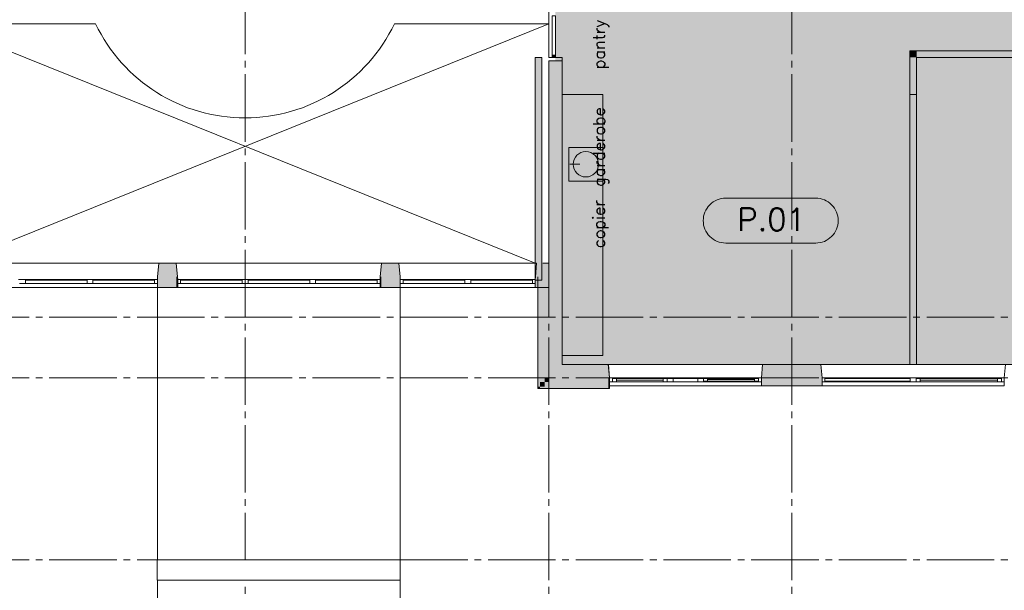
# Paper-space layout '19061B DOn1 311b Plattegrond eerste verdieping' of a CAD drawing. Header units: millimetres. Extents: x 10 to 1052, y 0 to 594.
# Tile 11 of 23: x 300 to 446, y 310 to 395. Entities that reach past the tile are written whole.
import ezdxf
from ezdxf.xclip import XClip

# ---------------------------------------------------------------- set-up
doc = ezdxf.new("R2010")
doc.units = ezdxf.units.MM
doc.header["$MEASUREMENT"] = 0
doc.header["$XCLIPFRAME"] = 0
for name, pattern in [('B0204', [13, 10, -1, 1, -1]), ('B0402', [9.375, 6.25, -3.125]), ('Wipeout_Contour', [1000, 0, -1000])]:
    doc.linetypes.add(name, pattern=pattern)
for name, color, linetype in [('21 Buitenwanden', 7, 'Continuous'), ('21 Buitenwanden Doorsnede-arcering', 7, 'Continuous'), ('21 Buitenwanden Ramen', 7, 'Continuous'), ('22 C Binnenwanden', 7, 'Continuous'), ('22 C Binnenwanden Doorsnede-arcering', 7, 'Continuous'), ('22 NC Binnenwanden', 7, 'Continuous'), ('22 NC Binnenwanden Afdek-arcering', 7, 'Continuous'), ('22 NC Binnenwanden Doorsnede-arcering', 7, 'Continuous'), ('23 Vloeren', 7, 'Continuous'), ('28 Draagconstructies', 7, 'Continuous'), ('28 Draagconstructies Afdek-arcering', 7, 'Continuous'), ('33 Vides', 7, 'Continuous'), ('43 Vloerafwerking Fase 1', 7, 'Continuous'), ('43 Vloerafwerking Fase 1 2D arcering', 7, 'Continuous'), ('_ Nieuw Fase 1', 7, 'Continuous'), ('_ Nieuw Fase 1 Deuren', 7, 'Continuous'), ('_ Nieuw Fase 1 Doorsnede-arcering', 7, 'Continuous'), ('A Stramien', 7, 'Continuous'), ('New_43 Vloerafwerking Fase 1', 7, 'Continuous'), ('New_43 Vloerafwerking Fase 1 2D arcering', 7, 'Continuous'), ('New__ Nieuw Fase 1', 7, 'Continuous'), ('New__ Nieuw Fase 1 2D arcering', 7, 'Continuous')]:
    doc.layers.add(name, color=color, linetype=linetype)

# ---------------------------------------------------------------- blocks, each defined once
blk = doc.blocks.new('*X3')
at = {"layer": 'New_43 Vloerafwerking Fase 1 2D arcering', "linetype": 'Continuous', "lineweight": 0}
blk.add_hatch(color=30, dxfattribs=at).paths.add_polyline_path([(380.76, 343.76), (432.26, 343.76), (432.26, 383.76), (380.76, 383.76), (380.76, 369.56), (380.76, 346.26)])
blk = doc.blocks.new('*X5')
at = {"layer": '43 Vloerafwerking Fase 1 2D arcering', "linetype": 'Continuous', "lineweight": 0, "true_color": 0xffffff}
blk.add_hatch(color=7, dxfattribs=at).paths.add_polyline_path([(398.76, 420.26), (379.76, 420.26), (379.76, 383.76), (432.26, 383.76), (432.26, 343.76), (487.26, 343.76), (808.76, 343.76), (808.76, 389.26), (756.27, 389.26), (756.27, 420.26), (808.76, 420.26), (808.76, 465.76), (487.26, 465.76), (432.76, 465.76), (432.76, 413.26), (421.46, 413.26), (421.46, 434.06), (398.76, 434.06)])
blk = doc.blocks.new('Drawing_2_1', base_point=(162.76, 134.76))
at = {"layer": '21 Buitenwanden Doorsnede-arcering', "linetype": 'Continuous', "lineweight": 0, "true_color": 0x000000}
for points in [[(320.81, 356.76), (323.57, 356.76), (323.57, 358.76), (320.99, 358.76)], [(323.57, 358.76), (323.57, 356.76), (323.74, 356.76)], [(353.8, 356.76), (353.97, 356.76), (353.97, 358.76)], [(356.55, 358.76), (353.97, 358.76), (353.97, 356.76), (356.73, 356.76)], [(376.97, 358.76), (376.8, 356.76), (378.76, 356.76), (378.76, 358.76)], [(320.78, 356.16), (323.57, 356.16), (323.57, 356.76), (320.81, 356.76), (320.78, 356.36)], [(320.78, 355.46), (323.57, 355.46), (323.57, 356.16), (320.78, 356.16), (320.78, 355.76)], [(323.74, 356.76), (323.57, 356.76), (323.57, 356.16), (323.78, 356.16), (323.78, 356.36)], [(323.57, 356.16), (323.57, 355.46), (323.78, 355.46), (323.78, 355.76), (323.78, 356.16)], [(353.76, 356.16), (353.97, 356.16), (353.97, 356.76), (353.8, 356.76), (353.76, 356.36)], [(353.76, 355.46), (353.97, 355.46), (353.97, 356.16), (353.76, 356.16), (353.76, 355.76)], [(356.73, 356.76), (353.97, 356.76), (353.97, 356.16), (356.76, 356.16), (356.76, 356.36)], [(356.76, 356.16), (353.97, 356.16), (353.97, 355.46), (356.76, 355.46), (356.76, 355.76)], [(376.76, 356.36), (376.76, 356.16), (378.76, 356.16), (378.76, 356.76), (376.8, 356.76)], [(376.76, 356.16), (376.76, 355.76), (376.76, 355.46), (378.76, 355.46), (378.76, 356.16)], [(377.46, 340.46), (377.46, 356.76), (377.16, 356.76), (377.16, 340.46)], [(378.16, 341.16), (378.16, 356.76), (377.46, 356.76), (377.46, 341.16)], [(378.76, 341.76), (378.76, 356.76), (378.16, 356.76), (378.16, 341.76)], [(380.76, 343.76), (380.76, 356.76), (378.76, 356.76), (378.76, 343.76)], [(320.78, 355.16), (323.57, 355.16), (323.57, 355.46), (320.78, 355.46)], [(323.57, 355.46), (323.57, 355.16), (323.78, 355.16), (323.78, 355.46)], [(353.76, 355.16), (353.97, 355.16), (353.97, 355.46), (353.76, 355.46)], [(353.97, 355.16), (356.76, 355.16), (356.76, 355.46), (353.97, 355.46)], [(376.76, 355.16), (378.76, 355.16), (378.76, 355.46), (376.76, 355.46)], [(380.76, 343.76), (378.76, 341.76), (380.76, 341.76)], [(378.76, 343.76), (378.76, 341.76), (380.76, 343.76)], [(380.76, 341.76), (387.58, 341.76), (387.58, 343.76), (380.76, 343.76)], [(387.58, 343.76), (387.58, 341.76), (387.76, 341.76)], [(410.44, 343.76), (410.26, 341.76), (419.26, 341.76), (419.09, 343.76)], [(378.76, 341.76), (378.16, 341.16), (378.76, 341.16)], [(378.16, 341.76), (378.16, 341.16), (378.76, 341.76)], [(378.76, 341.16), (387.58, 341.16), (387.58, 341.76), (378.76, 341.76)], [(387.58, 341.16), (387.76, 341.16), (387.76, 341.7), (387.76, 341.76), (387.58, 341.76)], [(410.26, 341.76), (410.26, 341.16), (419.26, 341.16), (419.26, 341.76)], [(377.16, 340.16), (377.46, 340.16), (377.46, 340.46)], [(377.16, 340.46), (377.16, 340.16), (377.46, 340.46)], [(378.16, 341.16), (377.46, 340.46), (378.16, 340.46)], [(377.46, 341.16), (377.46, 340.46), (378.16, 341.16)], [(377.46, 340.46), (377.46, 340.16), (387.58, 340.16), (387.58, 340.46)], [(378.16, 340.46), (387.58, 340.46), (387.58, 341.16), (378.16, 341.16)], [(387.58, 341.16), (387.58, 340.46), (387.76, 340.46), (387.76, 341.16)], [(387.58, 340.16), (387.76, 340.16), (387.76, 340.46), (387.58, 340.46)], [(419.26, 341.16), (410.26, 341.16), (410.26, 340.86), (419.26, 340.86)], [(410.26, 340.56), (419.26, 340.56), (419.26, 340.86), (410.26, 340.86)]]:
    blk.add_hatch(color=18, dxfattribs=at).paths.add_polyline_path(points)
at = {"layer": '22 C Binnenwanden Doorsnede-arcering', "linetype": 'Continuous', "lineweight": 0, "true_color": 0x000000}
blk.add_hatch(color=18, dxfattribs=at).paths.add_polyline_path([(380.76, 356.26), (380.76, 388.76), (378.76, 388.76), (378.76, 356.26)])
at = {"layer": '22 NC Binnenwanden Doorsnede-arcering', "linetype": 'Continuous', "lineweight": 0, "true_color": 0x000000}
for points in [[(376.76, 389.26), (376.76, 356.26), (376.89, 356.26), (376.89, 389.26)], [(376.89, 389.26), (376.89, 356.26), (377.64, 356.26), (377.64, 389.26)], [(377.76, 356.26), (377.76, 389.26), (377.64, 389.26), (377.64, 356.26)]]:
    blk.add_hatch(color=18, dxfattribs=at).paths.add_polyline_path(points)
at = {"layer": '_ Nieuw Fase 1 Doorsnede-arcering', "linetype": 'Continuous', "lineweight": 0, "true_color": 0x000000}
for points in [[(379.76, 389.59), (379.26, 389.59), (379.26, 389.26), (379.76, 389.26)], [(432.26, 383.76), (432.26, 343.76), (432.39, 343.76), (432.39, 383.76)], [(432.39, 383.76), (432.39, 343.76), (433.14, 343.76), (433.14, 383.76)], [(433.26, 343.76), (433.26, 383.76), (433.14, 383.76), (433.14, 343.76)]]:
    blk.add_hatch(color=18, dxfattribs=at).paths.add_polyline_path(points)
at = {"layer": '_ Nieuw Fase 1 Doorsnede-arcering', "linetype": 'Continuous', "lineweight": 0, "true_color": 0x03c7b0}
for points in [[(433.26, 389.26), (432.26, 390.26), (432.26, 389.26)], [(433.26, 390.26), (432.26, 390.26), (433.26, 389.26)], [(433.26, 389.26), (473.14, 389.26), (473.14, 390.26), (433.26, 390.26)], [(432.26, 389.26), (432.26, 383.76), (433.26, 383.76), (433.26, 389.26)]]:
    blk.add_hatch(color=122, dxfattribs=at).paths.add_polyline_path(points)
at = {"layer": 'New_43 Vloerafwerking Fase 1 2D arcering', "linetype": 'Continuous', "lineweight": 0, "true_color": 0xffffff}
blk.add_hatch(color=7, dxfattribs=at).paths.add_polyline_path([(401.65, 365.07, 0.414214), (404.98, 361.74), (418.32, 361.74, 0.414214), (421.65, 365.07, 0.414214), (418.32, 368.4), (404.98, 368.4, 0.414214)])
at = {"layer": 'New__ Nieuw Fase 1 2D arcering', "linetype": 'Continuous', "lineweight": 0, "true_color": 0xffffff}
blk.add_hatch(color=7, dxfattribs=at).paths.add_polyline_path([(386.76, 383.76), (380.76, 383.76), (380.76, 345.06), (386.76, 345.06)])
at = {"layer": '21 Buitenwanden', "color": 1, "linetype": 'Continuous', "lineweight": 0}
for p, q in [((320.81, 356.76), (320.99, 358.76)), ((323.74, 356.76), (323.57, 358.76)), ((353.8, 356.76), (353.97, 358.76)), ((356.73, 356.76), (356.55, 358.76)), ((376.8, 356.76), (376.97, 358.76)), ((320.78, 356.36), (320.81, 356.76)), ((320.78, 356.16), (320.78, 356.36)), ((323.78, 356.36), (323.74, 356.76)), ((323.78, 356.16), (323.78, 356.36)), ((353.76, 356.36), (353.8, 356.76)), ((353.76, 356.16), (353.76, 356.36)), ((356.76, 356.36), (356.73, 356.76)), ((356.76, 356.16), (356.76, 356.36)), ((376.76, 356.36), (376.8, 356.76)), ((376.76, 356.16), (376.76, 356.36))]:
    blk.add_line(p, q, dxfattribs=at)
at = {"layer": '21 Buitenwanden', "color": 9, "linetype": 'Continuous', "lineweight": 0}
for p, q in [((320.78, 355.76), (320.78, 356.16)), ((323.78, 355.76), (323.78, 356.16)), ((353.76, 355.76), (353.76, 356.16)), ((356.76, 355.76), (356.76, 356.16)), ((376.76, 355.76), (376.76, 356.16)), ((320.78, 355.46), (320.78, 355.76)), ((323.78, 355.46), (323.78, 355.76)), ((353.76, 355.46), (353.76, 355.76)), ((356.76, 355.46), (356.76, 355.76)), ((376.76, 355.46), (376.76, 355.76))]:
    blk.add_line(p, q, dxfattribs=at)
at = {"layer": '21 Buitenwanden', "color": 2, "linetype": 'Continuous', "lineweight": 0}
for p, q in [((320.78, 355.16), (320.78, 355.46)), ((323.78, 355.16), (323.78, 355.46)), ((353.76, 355.16), (353.76, 355.46)), ((356.76, 355.16), (356.76, 355.46)), ((376.76, 355.16), (376.76, 355.46))]:
    blk.add_line(p, q, dxfattribs=at)
at = {"layer": '21 Buitenwanden', "color": 1, "linetype": 'Continuous', "lineweight": 0, "flags": 128}
for points in [[(323.57, 358.76), (320.99, 358.76)], [(356.55, 358.76), (353.97, 358.76)], [(378.76, 358.76), (377.86, 358.76)], [(378.76, 356.16), (378.76, 356.26)], [(380.76, 343.76), (380.76, 356.76)], [(387.58, 343.76), (380.76, 343.76)]]:
    blk.add_lwpolyline(points, dxfattribs=at)
at = {"layer": '21 Buitenwanden', "color": 2, "linetype": 'Continuous', "lineweight": 0, "flags": 128}
for points in [[(377.16, 356.76), (377.16, 340.16)], [(320.78, 355.16), (323.57, 355.16)], [(323.57, 355.16), (323.78, 355.16)], [(353.76, 355.16), (353.97, 355.16)], [(353.97, 355.16), (356.76, 355.16)], [(376.76, 355.16), (378.76, 355.16)], [(378.76, 355.16), (378.76, 355.46)], [(377.16, 340.16), (377.46, 340.16)], [(377.46, 340.16), (387.58, 340.16)], [(410.26, 340.56), (419.26, 340.56)]]:
    blk.add_lwpolyline(points, dxfattribs=at)
at = {"layer": '21 Buitenwanden', "color": 9, "linetype": 'Continuous', "lineweight": 0, "flags": 128}
blk.add_lwpolyline([(378.76, 355.46), (378.76, 356.16)], dxfattribs=at)
at = {"layer": '21 Buitenwanden', "color": 3, "linetype": 'Continuous', "lineweight": 0, "flags": 128}
blk.add_lwpolyline([(419.09, 343.76), (410.44, 343.76)], dxfattribs=at)
at = {"layer": '21 Buitenwanden Ramen', "color": 9, "linetype": 'Continuous', "lineweight": 0}
for p, q in [((300.79, 358.76), (290.58, 358.76)), ((300.79, 358.76), (310.78, 358.76)), ((310.78, 358.76), (320.99, 358.76)), ((333.77, 358.76), (323.57, 358.76)), ((333.77, 358.76), (343.77, 358.76)), ((343.77, 358.76), (353.97, 358.76)), ((366.77, 358.76), (356.55, 358.76)), ((366.77, 358.76), (376.97, 358.76)), ((320.78, 355.76), (320.78, 356.16)), ((320.78, 355.76), (320.78, 356.16)), ((323.78, 355.76), (323.78, 356.16)), ((323.78, 355.76), (323.78, 356.16)), ((353.76, 355.76), (353.76, 356.16)), ((353.76, 355.76), (353.76, 356.16)), ((356.76, 355.76), (356.76, 356.16)), ((356.76, 355.76), (356.76, 356.16)), ((376.76, 355.76), (376.76, 356.16)), ((376.76, 355.76), (376.76, 356.16)), ((300.79, 355.16), (290.79, 355.16)), ((300.79, 355.16), (310.78, 355.16)), ((310.78, 355.16), (320.78, 355.16)), ((320.78, 355.46), (320.78, 355.76)), ((323.78, 355.46), (323.78, 355.76)), ((333.77, 355.16), (323.78, 355.16)), ((333.77, 355.16), (343.77, 355.16)), ((343.77, 355.16), (353.76, 355.16)), ((353.76, 355.46), (353.76, 355.76)), ((356.76, 355.46), (356.76, 355.76)), ((366.77, 355.16), (356.76, 355.16)), ((366.77, 355.16), (376.76, 355.16)), ((376.76, 355.46), (376.76, 355.76)), ((387.59, 343.76), (396.76, 343.76)), ((401.26, 343.76), (387.59, 343.76)), ((396.76, 343.76), (410.44, 343.76)), ((410.44, 343.76), (401.26, 343.76)), ((432.76, 343.76), (419.09, 343.76)), ((432.76, 343.76), (419.09, 343.76)), ((446.44, 343.76), (432.76, 343.76)), ((432.76, 343.76), (446.44, 343.76)), ((396.16, 341.76), (388.36, 341.76)), ((409.23, 341.76), (402.29, 341.76)), ((433.36, 341.76), (445.66, 341.76)), ((387.76, 340.86), (387.76, 341.16)), ((387.76, 340.86), (387.76, 341.16)), ((387.76, 340.46), (387.76, 341.16)), ((387.76, 340.56), (396.76, 340.56)), ((401.26, 340.56), (387.76, 340.56)), ((388.79, 341.16), (395.73, 341.16)), ((396.76, 340.56), (410.26, 340.56)), ((410.26, 340.56), (401.26, 340.56)), ((401.86, 341.16), (409.66, 341.16)), ((410.26, 340.86), (410.26, 341.16)), ((410.26, 340.86), (410.26, 341.16)), ((419.26, 340.86), (419.26, 341.16)), ((419.26, 340.86), (419.26, 341.16)), ((432.76, 340.56), (419.26, 340.56)), ((432.76, 340.56), (419.26, 340.56)), ((446.26, 340.56), (432.76, 340.56)), ((432.76, 340.56), (446.26, 340.56)), ((445.23, 341.16), (433.79, 341.16)), ((446.26, 340.86), (446.26, 341.16)), ((446.26, 340.86), (446.26, 341.16))]:
    blk.add_line(p, q, dxfattribs=at)
at = {"layer": '21 Buitenwanden Ramen', "color": 1, "linetype": 'Continuous', "lineweight": 0}
for p, q in [((320.81, 356.76), (320.99, 358.76)), ((323.74, 356.76), (323.57, 358.76)), ((353.8, 356.76), (353.97, 358.76)), ((356.73, 356.76), (356.55, 358.76)), ((376.8, 356.76), (376.97, 358.76)), ((300.19, 356.36), (300.79, 356.36)), ((301.39, 356.36), (300.79, 356.36)), ((301.22, 355.76), (301.22, 356.26)), ((301.22, 356.26), (301.39, 356.26)), ((301.39, 356.26), (301.22, 356.26)), ((301.39, 356.26), (301.39, 356.36)), ((310.18, 356.36), (301.39, 356.36)), ((301.39, 356.36), (301.39, 356.26)), ((301.39, 356.26), (310.18, 356.26)), ((310.78, 356.36), (310.18, 356.36)), ((310.18, 356.36), (310.18, 356.26)), ((310.18, 356.26), (310.35, 356.26)), ((310.35, 356.26), (310.18, 356.26)), ((310.35, 356.26), (310.35, 355.76)), ((310.35, 355.76), (310.35, 356.26)), ((311.38, 356.36), (310.78, 356.36)), ((311.21, 355.76), (311.21, 356.26)), ((311.21, 356.26), (311.38, 356.26)), ((311.38, 356.26), (311.21, 356.26)), ((311.38, 356.26), (311.38, 356.36)), ((320.18, 356.36), (311.38, 356.36)), ((311.38, 356.36), (311.38, 356.26)), ((311.38, 356.26), (320.18, 356.26)), ((320.78, 356.36), (320.18, 356.36)), ((320.18, 356.36), (320.18, 356.26)), ((320.18, 356.26), (320.35, 356.26)), ((320.35, 356.26), (320.18, 356.26)), ((320.35, 356.26), (320.35, 355.76)), ((320.35, 355.76), (320.35, 356.26)), ((320.78, 356.36), (320.81, 356.76)), ((320.78, 356.16), (320.78, 356.36)), ((320.78, 356.16), (320.78, 356.36)), ((323.78, 356.36), (323.74, 356.76)), ((323.78, 356.36), (324.38, 356.36)), ((323.78, 356.16), (323.78, 356.36)), ((323.78, 356.16), (323.78, 356.36)), ((324.38, 356.26), (324.21, 356.26)), ((324.21, 356.26), (324.21, 355.76)), ((324.21, 355.76), (324.21, 356.26)), ((324.21, 356.26), (324.38, 356.26)), ((324.38, 356.36), (324.38, 356.26)), ((324.38, 356.36), (333.17, 356.36)), ((333.17, 356.26), (324.38, 356.26)), ((333.17, 356.26), (333.17, 356.36)), ((333.17, 356.36), (333.77, 356.36)), ((333.17, 356.36), (333.17, 356.26)), ((333.34, 356.26), (333.17, 356.26)), ((333.17, 356.26), (333.34, 356.26)), ((333.34, 355.76), (333.34, 356.26)), ((334.37, 356.36), (333.77, 356.36)), ((334.2, 355.76), (334.2, 356.26)), ((334.2, 356.26), (334.37, 356.26)), ((334.37, 356.26), (334.2, 356.26)), ((334.37, 356.26), (334.37, 356.36)), ((343.17, 356.36), (334.37, 356.36)), ((334.37, 356.36), (334.37, 356.26)), ((334.37, 356.26), (343.17, 356.26)), ((343.77, 356.36), (343.17, 356.36)), ((343.17, 356.36), (343.17, 356.26)), ((343.17, 356.26), (343.34, 356.26)), ((343.34, 356.26), (343.17, 356.26)), ((343.34, 356.26), (343.34, 355.76)), ((343.34, 355.76), (343.34, 356.26)), ((344.37, 356.36), (343.77, 356.36)), ((344.2, 355.76), (344.2, 356.26)), ((344.2, 356.26), (344.37, 356.26)), ((344.37, 356.26), (344.2, 356.26)), ((344.37, 356.26), (344.37, 356.36)), ((353.16, 356.36), (344.37, 356.36)), ((344.37, 356.36), (344.37, 356.26)), ((344.37, 356.26), (353.16, 356.26)), ((353.76, 356.36), (353.16, 356.36)), ((353.16, 356.36), (353.16, 356.26)), ((353.16, 356.26), (353.33, 356.26)), ((353.33, 356.26), (353.16, 356.26)), ((353.33, 356.26), (353.33, 355.76)), ((353.33, 355.76), (353.33, 356.26)), ((353.76, 356.36), (353.8, 356.76)), ((353.76, 356.16), (353.76, 356.36)), ((353.76, 356.16), (353.76, 356.36)), ((356.76, 356.36), (356.73, 356.76)), ((356.76, 356.36), (357.36, 356.36)), ((356.76, 356.16), (356.76, 356.36)), ((356.76, 356.16), (356.76, 356.36)), ((357.36, 356.26), (357.19, 356.26)), ((357.19, 356.26), (357.19, 355.76)), ((357.19, 355.76), (357.19, 356.26)), ((357.19, 356.26), (357.36, 356.26)), ((357.36, 356.36), (357.36, 356.26)), ((357.36, 356.36), (366.17, 356.36)), ((366.17, 356.26), (357.36, 356.26)), ((366.17, 356.26), (366.17, 356.36)), ((366.17, 356.36), (366.77, 356.36)), ((366.17, 356.36), (366.17, 356.26)), ((366.34, 356.26), (366.17, 356.26)), ((366.17, 356.26), (366.34, 356.26)), ((366.34, 355.76), (366.34, 356.26)), ((367.37, 356.36), (366.77, 356.36)), ((367.2, 355.76), (367.2, 356.26)), ((367.2, 356.26), (367.37, 356.26)), ((367.37, 356.26), (367.2, 356.26)), ((367.37, 356.26), (367.37, 356.36)), ((376.16, 356.36), (367.37, 356.36)), ((367.37, 356.36), (367.37, 356.26)), ((367.37, 356.26), (376.16, 356.26)), ((376.76, 356.36), (376.16, 356.36)), ((376.16, 356.36), (376.16, 356.26)), ((376.16, 356.26), (376.33, 356.26)), ((376.33, 356.26), (376.16, 356.26)), ((376.33, 356.26), (376.33, 355.76)), ((376.33, 355.76), (376.33, 356.26)), ((376.76, 356.36), (376.8, 356.76)), ((376.76, 356.16), (376.76, 356.36)), ((376.76, 356.16), (376.76, 356.36)), ((300.79, 355.76), (300.36, 355.76)), ((300.79, 355.76), (301.22, 355.76)), ((301.22, 355.76), (310.35, 355.76)), ((310.35, 355.76), (310.78, 355.76)), ((310.78, 355.76), (311.21, 355.76)), ((311.21, 355.76), (320.35, 355.76)), ((320.35, 355.76), (320.78, 355.76)), ((324.21, 355.76), (323.78, 355.76)), ((333.34, 355.76), (324.21, 355.76)), ((333.77, 355.76), (333.34, 355.76)), ((333.77, 355.76), (334.2, 355.76)), ((334.2, 355.76), (343.34, 355.76)), ((343.34, 355.76), (343.77, 355.76)), ((343.77, 355.76), (344.2, 355.76)), ((344.2, 355.76), (353.33, 355.76)), ((353.33, 355.76), (353.76, 355.76)), ((357.19, 355.76), (356.76, 355.76)), ((366.34, 355.76), (357.19, 355.76)), ((366.77, 355.76), (366.34, 355.76)), ((366.77, 355.76), (367.2, 355.76)), ((367.2, 355.76), (376.33, 355.76)), ((376.33, 355.76), (376.76, 355.76)), ((387.76, 341.76), (387.58, 343.76)), ((388.36, 341.76), (387.76, 341.76)), ((387.76, 341.16), (387.76, 341.76)), ((387.76, 341.16), (387.76, 341.76)), ((387.76, 341.76), (388.36, 341.76)), ((387.76, 341.16), (387.76, 341.76)), ((387.76, 341.16), (387.76, 341.76)), ((387.76, 341.7), (387.76, 341.76)), ((387.76, 341.16), (387.76, 341.7)), ((388.19, 341.16), (388.19, 341.66)), ((388.19, 341.66), (388.36, 341.66)), ((388.79, 341.66), (388.19, 341.66)), ((388.19, 341.66), (388.19, 341.16)), ((388.36, 341.66), (388.19, 341.66)), ((388.19, 341.66), (388.19, 341.16)), ((388.19, 341.16), (388.19, 341.66)), ((388.19, 341.66), (388.36, 341.66)), ((388.36, 341.66), (388.36, 341.76)), ((388.36, 341.76), (388.36, 341.66)), ((388.36, 341.76), (400.66, 341.76)), ((400.66, 341.66), (388.36, 341.66)), ((388.79, 341.16), (388.79, 341.66)), ((395.73, 341.66), (388.79, 341.66)), ((388.79, 341.41), (395.73, 341.41)), ((396.33, 341.66), (395.73, 341.66)), ((395.73, 341.66), (395.73, 341.16)), ((396.76, 341.76), (396.16, 341.76)), ((396.16, 341.76), (396.16, 341.66)), ((396.16, 341.66), (396.33, 341.66)), ((396.33, 341.66), (396.33, 341.16)), ((396.33, 341.16), (396.33, 341.66)), ((397.36, 341.76), (396.76, 341.76)), ((397.19, 341.16), (397.19, 341.66)), ((397.19, 341.66), (397.36, 341.66)), ((397.36, 341.66), (397.19, 341.66)), ((397.36, 341.66), (397.36, 341.76)), ((409.66, 341.76), (397.36, 341.76)), ((397.36, 341.76), (397.36, 341.66)), ((397.36, 341.66), (409.66, 341.66)), ((400.66, 341.66), (400.66, 341.76)), ((400.66, 341.76), (401.26, 341.76)), ((400.66, 341.76), (400.66, 341.66)), ((400.83, 341.66), (400.66, 341.66)), ((400.66, 341.66), (400.83, 341.66)), ((400.83, 341.16), (400.83, 341.66)), ((401.69, 341.76), (401.26, 341.76)), ((401.69, 341.26), (401.69, 341.76)), ((402.29, 341.76), (401.69, 341.76)), ((401.69, 341.76), (401.69, 341.26)), ((402.29, 341.26), (402.29, 341.76)), ((409.23, 341.76), (402.29, 341.76)), ((409.23, 341.51), (402.29, 341.51)), ((409.83, 341.76), (409.23, 341.76)), ((409.23, 341.76), (409.23, 341.26)), ((410.26, 341.76), (409.66, 341.76)), ((409.66, 341.76), (409.66, 341.66)), ((409.66, 341.66), (409.83, 341.66)), ((409.83, 341.66), (409.66, 341.66)), ((410.26, 341.76), (409.83, 341.76)), ((409.83, 341.76), (409.83, 341.26)), ((409.83, 341.26), (409.83, 341.76)), ((409.83, 341.66), (409.83, 341.16)), ((409.83, 341.16), (409.83, 341.66)), ((410.26, 341.16), (410.26, 341.76)), ((410.26, 341.16), (410.26, 341.76)), ((410.26, 341.16), (410.26, 341.76)), ((410.26, 341.16), (410.26, 341.76)), ((419.26, 341.76), (419.86, 341.76)), ((419.26, 341.16), (419.26, 341.76)), ((419.26, 341.16), (419.26, 341.76)), ((419.69, 341.76), (419.26, 341.76)), ((419.26, 341.16), (419.26, 341.76)), ((419.26, 341.16), (419.26, 341.76)), ((419.69, 341.26), (419.69, 341.76)), ((432.33, 341.76), (419.69, 341.76)), ((419.69, 341.76), (419.69, 341.26)), ((419.86, 341.66), (419.69, 341.66)), ((419.69, 341.66), (419.69, 341.16)), ((419.69, 341.16), (419.69, 341.66)), ((419.69, 341.66), (419.86, 341.66)), ((419.86, 341.76), (419.86, 341.66)), ((419.86, 341.76), (432.16, 341.76)), ((432.16, 341.66), (419.86, 341.66)), ((432.16, 341.66), (432.16, 341.76)), ((432.16, 341.76), (432.76, 341.76)), ((432.16, 341.76), (432.16, 341.66)), ((432.33, 341.66), (432.16, 341.66)), ((432.16, 341.66), (432.33, 341.66)), ((432.76, 341.76), (432.33, 341.76)), ((432.33, 341.76), (432.33, 341.26)), ((432.33, 341.16), (432.33, 341.66)), ((432.76, 341.76), (433.36, 341.76)), ((433.36, 341.76), (432.76, 341.76)), ((433.36, 341.66), (433.19, 341.66)), ((433.19, 341.66), (433.19, 341.16)), ((433.19, 341.66), (433.79, 341.66)), ((433.19, 341.16), (433.19, 341.66)), ((433.19, 341.16), (433.19, 341.66)), ((433.19, 341.66), (433.36, 341.66)), ((433.36, 341.66), (433.19, 341.66)), ((433.36, 341.76), (433.36, 341.66)), ((433.36, 341.66), (433.36, 341.76)), ((445.66, 341.76), (433.36, 341.76)), ((433.36, 341.76), (433.36, 341.66)), ((433.36, 341.66), (445.66, 341.66)), ((433.79, 341.66), (433.79, 341.16)), ((433.79, 341.66), (445.23, 341.66)), ((445.23, 341.41), (433.79, 341.41)), ((445.23, 341.16), (445.23, 341.66)), ((445.23, 341.66), (445.83, 341.66)), ((445.66, 341.66), (445.66, 341.76)), ((445.66, 341.76), (446.26, 341.76)), ((446.26, 341.76), (445.66, 341.76)), ((445.66, 341.76), (445.66, 341.66)), ((445.83, 341.66), (445.66, 341.66)), ((445.66, 341.66), (445.83, 341.66)), ((445.83, 341.66), (445.66, 341.66)), ((445.83, 341.16), (445.83, 341.66)), ((445.83, 341.66), (445.83, 341.16)), ((445.83, 341.66), (445.83, 341.16)), ((445.83, 341.16), (445.83, 341.66)), ((446.26, 341.16), (446.26, 341.76)), ((446.26, 341.16), (446.26, 341.76)), ((446.26, 341.16), (446.26, 341.76)), ((446.26, 341.16), (446.26, 341.76)), ((387.76, 341.16), (388.19, 341.16)), ((388.19, 341.16), (387.76, 341.16)), ((388.19, 341.16), (388.79, 341.16)), ((400.83, 341.16), (388.19, 341.16)), ((388.79, 341.16), (395.73, 341.16)), ((395.73, 341.16), (396.33, 341.16)), ((396.33, 341.16), (396.76, 341.16)), ((396.76, 341.16), (397.19, 341.16)), ((397.19, 341.16), (409.83, 341.16)), ((401.26, 341.16), (400.83, 341.16)), ((401.26, 341.16), (401.86, 341.16)), ((401.86, 341.26), (401.69, 341.26)), ((401.69, 341.26), (402.29, 341.26)), ((401.86, 341.16), (401.86, 341.26)), ((402.29, 341.26), (409.23, 341.26)), ((409.23, 341.26), (409.83, 341.26)), ((409.83, 341.26), (409.66, 341.26)), ((409.66, 341.26), (409.66, 341.16)), ((409.66, 341.16), (410.26, 341.16)), ((409.83, 341.16), (410.26, 341.16)), ((419.69, 341.16), (419.26, 341.16)), ((419.26, 341.16), (419.86, 341.16)), ((419.86, 341.26), (419.69, 341.26)), ((419.69, 341.26), (419.86, 341.26)), ((432.33, 341.16), (419.69, 341.16)), ((419.86, 341.16), (419.86, 341.26)), ((432.16, 341.26), (419.86, 341.26)), ((419.86, 341.16), (432.16, 341.16)), ((432.33, 341.26), (432.16, 341.26)), ((432.16, 341.26), (432.16, 341.16)), ((432.16, 341.16), (432.16, 341.26)), ((432.16, 341.26), (432.33, 341.26)), ((432.16, 341.16), (432.76, 341.16)), ((432.76, 341.16), (432.33, 341.16)), ((433.19, 341.16), (432.76, 341.16)), ((432.76, 341.16), (433.19, 341.16)), ((433.79, 341.16), (433.19, 341.16)), ((433.19, 341.16), (445.83, 341.16)), ((445.23, 341.16), (433.79, 341.16)), ((445.83, 341.16), (445.23, 341.16)), ((446.26, 341.16), (445.83, 341.16)), ((445.83, 341.16), (446.26, 341.16))]:
    blk.add_line(p, q, dxfattribs=at)
at = {"layer": '21 Buitenwanden Ramen', "color": 2, "linetype": 'Continuous', "lineweight": 0}
for p, q in [((320.78, 355.16), (320.78, 355.46)), ((323.78, 355.16), (323.78, 355.46)), ((353.76, 355.16), (353.76, 355.46)), ((356.76, 355.16), (356.76, 355.46)), ((376.76, 355.16), (376.76, 355.46)), ((387.58, 340.16), (387.76, 340.16)), ((387.76, 340.56), (387.76, 340.86)), ((387.76, 340.56), (387.76, 340.86)), ((387.76, 340.16), (387.76, 340.46)), ((410.26, 340.56), (410.26, 340.86)), ((410.26, 340.56), (410.26, 340.86)), ((419.26, 340.56), (419.26, 340.86)), ((419.26, 340.56), (419.26, 340.86)), ((446.26, 340.56), (446.26, 340.86)), ((446.26, 340.56), (446.26, 340.86))]:
    blk.add_line(p, q, dxfattribs=at)
at = {"layer": '21 Buitenwanden Ramen', "color": 3, "linetype": 'Continuous', "lineweight": 0}
for p, q in [((387.76, 341.76), (387.59, 343.76)), ((387.76, 341.76), (387.59, 343.76)), ((410.26, 341.76), (410.44, 343.76)), ((410.26, 341.76), (410.44, 343.76)), ((419.26, 341.76), (419.09, 343.76)), ((419.26, 341.76), (419.09, 343.76)), ((446.26, 341.76), (446.44, 343.76)), ((446.26, 341.76), (446.44, 343.76))]:
    blk.add_line(p, q, dxfattribs=at)
at = {"layer": '22 C Binnenwanden', "color": 1, "linetype": 'Continuous', "lineweight": 0, "flags": 128}
for points in [[(380.76, 388.76), (378.76, 388.76)], [(378.76, 388.56), (378.76, 358.76)], [(380.76, 356.26), (380.76, 388.76)]]:
    blk.add_lwpolyline(points, dxfattribs=at)
at = {"layer": '22 NC Binnenwanden', "color": 1, "linetype": 'Continuous', "lineweight": 0, "flags": 128}
for points in [[(377.76, 389.26), (376.76, 389.26)], [(376.76, 389.26), (376.76, 356.26)], [(377.76, 356.26), (377.76, 389.26)], [(376.76, 356.26), (377.76, 356.26)]]:
    blk.add_lwpolyline(points, dxfattribs=at)
at = {"layer": '23 Vloeren', "color": 1, "linetype": 'Continuous', "lineweight": 0, "flags": 128}
blk.add_lwpolyline([(378.76, 394.26), (378.76, 389.26), (380.76, 389.26), (380.76, 343.76), (808.76, 343.76), (808.76, 390.26), (788.56, 390.26), (788.56, 420.26), (808.76, 420.26), (808.76, 465.76), (380.76, 465.76), (380.76, 420.26), (378.76, 420.26), (378.76, 415.26)], close=True, dxfattribs=at)
blk.add_lwpolyline([(311.62, 415.26), (288.76, 415.26), (288.76, 394.26), (311.62, 394.26, 0.630913), (355.9, 394.26), (378.76, 394.26), (378.76, 415.26), (355.9, 415.26, 0.634358)], format="xyb", close=True, dxfattribs=at)
at = {"layer": '33 Vides', "color": 1, "linetype": 'Continuous', "lineweight": 0, "flags": 128}
for points in [[(288.76, 394.26), (376.76, 358.76)], [(290.79, 358.76), (378.76, 394.26)]]:
    blk.add_lwpolyline(points, dxfattribs=at)
at = {"layer": '_ Nieuw Fase 1', "color": 1, "linetype": 'Continuous', "lineweight": 0}
for p, q in [((379.26, 389.26), (378.76, 389.26)), ((379.76, 389.26), (379.26, 389.26))]:
    blk.add_line(p, q, dxfattribs=at)
at = {"layer": '_ Nieuw Fase 1', "color": 1, "linetype": 'Continuous', "lineweight": 0, "flags": 128}
for points in [[(432.26, 390.26), (432.26, 389.26)], [(473.14, 390.26), (432.26, 390.26)], [(432.26, 389.26), (432.26, 383.76)], [(433.26, 383.76), (433.26, 389.26)], [(433.26, 389.26), (473.14, 389.26)], [(432.26, 383.76), (432.26, 343.76)], [(433.26, 383.76), (432.26, 383.76)], [(432.26, 383.76), (433.26, 383.76)], [(433.26, 343.76), (433.26, 383.76)]]:
    blk.add_lwpolyline(points, dxfattribs=at)
at = {"layer": '_ Nieuw Fase 1 Deuren', "color": 1, "linetype": 'Continuous', "lineweight": 0}
for p, q in [((379.26, 389.76), (379.26, 395.26)), ((379.26, 389.76), (379.26, 395.26)), ((379.26, 389.26), (379.26, 389.76)), ((379.26, 389.76), (379.26, 389.59)), ((379.26, 389.59), (379.76, 389.59)), ((379.76, 389.59), (379.76, 389.26)), ((379.26, 389.26), (378.76, 389.26)), ((379.76, 389.26), (379.26, 389.26)), ((379.76, 389.26), (379.26, 389.26)), ((379.76, 389.26), (379.26, 389.26))]:
    blk.add_line(p, q, dxfattribs=at)
at = {"layer": '_ Nieuw Fase 1 Deuren', "color": 1, "linetype": 'Continuous', "lineweight": 0, "flags": 128}
blk.add_lwpolyline([(379.76, 395.43), (379.76, 389.59), (379.26, 389.59), (379.26, 395.43)], close=True, dxfattribs=at)
at = {"layer": 'A Stramien', "color": 9, "linetype": 'B0204', "lineweight": 0}
for p, q in [((333.76, 516.76), (333.76, 94.76)), ((378.76, 516.76), (378.76, 94.76)), ((414.76, 516.76), (414.76, 94.76)), ((122.76, 350.76), (850.76, 350.76)), ((122.76, 341.76), (850.76, 341.76))]:
    blk.add_line(p, q, dxfattribs=at)
at = {"layer": 'New_43 Vloerafwerking Fase 1', "color": 1, "linetype": 'Continuous', "lineweight": 0, "flags": 128}
blk.add_lwpolyline([(401.65, 365.07, 0.414214), (404.98, 361.74), (418.32, 361.74, 0.414214), (421.65, 365.07, 0.414214), (418.32, 368.4), (404.98, 368.4, 0.414214)], format="xyb", close=True, dxfattribs=at)
at = {"layer": 'New__ Nieuw Fase 1', "color": 1, "linetype": 'Continuous', "lineweight": 0}
blk.add_line((383.39, 373.42), (381.89, 373.42), dxfattribs=at)
at = {"layer": 'New__ Nieuw Fase 1', "color": 1, "linetype": 'Continuous', "lineweight": 0, "flags": 128}
for points in [[(386.76, 383.76), (380.76, 383.76), (380.76, 345.06), (386.76, 345.06)], [(386.76, 370.92), (386.76, 375.92), (381.76, 375.92), (381.76, 370.92)]]:
    blk.add_lwpolyline(points, close=True, dxfattribs=at)
at = {"layer": 'New__ Nieuw Fase 1', "color": 1, "linetype": 'Continuous', "lineweight": 0}
blk.add_circle((384.26, 373.42), 1.88, dxfattribs=at)
at = {"layer": '21 Buitenwanden', "color": 174, "linetype": 'Continuous', "lineweight": 0, "true_color": 0x0000aa}
for name in ['*X5', '*X3']:
    blk.add_blockref(name, (0, 0), dxfattribs=at)
at = {"layer": '43 Vloerafwerking Fase 1', "color": 9, "linetype": 'Continuous', "lineweight": 0, "insert": (411.78, 365.24), "char_height": 3.3333, "attachment_point": 5}
blk.add_mtext('\\A1;{\\pqc;\\Ftxt.shx;P.01}', dxfattribs=at)
at = {"layer": '_ Nieuw Fase 1', "color": 9, "linetype": 'Continuous', "lineweight": 0, "char_height": 1.75, "attachment_point": 8, "rotation": 90}
for s, insert in [('\\A1;{\\pqc;\\Ftxt.shx;pantry}', (387.66, 391.22)), ('\\A1;{\\pqc;\\Ftxt.shx;garderobe}', (387.66, 376)), ('\\A1;{\\pqc;\\Ftxt.shx;copier}', (387.63, 364.55))]:
    blk.add_mtext(s, dxfattribs=dict(at, insert=insert))
at = {"color": 254, "linetype": 'Wipeout_Contour', "lineweight": 0, "ltscale": 1348.409185}
blk.add_wipeout([(320.76, 314.76), (321.06, 314.46), (321.06, 314.76)], dxfattribs=at).dxf.layer = '22 NC Binnenwanden Afdek-arcering'
at = {"color": 254, "linetype": 'Wipeout_Contour', "lineweight": 0, "ltscale": 1354.704579}
blk.add_wipeout([(323.46, 314.76), (323.46, 314.46), (323.76, 314.76)], dxfattribs=at).dxf.layer = '22 NC Binnenwanden Afdek-arcering'
at = {"color": 254, "linetype": 'Wipeout_Contour', "lineweight": 0, "ltscale": 1420.760271}
blk.add_wipeout([(353.76, 314.76), (354.06, 314.46), (354.06, 314.76)], dxfattribs=at).dxf.layer = '22 NC Binnenwanden Afdek-arcering'
at = {"color": 254, "linetype": 'Wipeout_Contour', "lineweight": 0, "ltscale": 1427.346944}
blk.add_wipeout([(356.46, 314.76), (356.46, 314.46), (356.76, 314.76)], dxfattribs=at).dxf.layer = '22 NC Binnenwanden Afdek-arcering'
at = {"color": 254, "linetype": 'Wipeout_Contour', "lineweight": 0, "ltscale": 1343.250578}
blk.add_wipeout([(321.06, 312.06), (320.76, 312.06), (320.76, 311.76)], dxfattribs=at).dxf.layer = '22 NC Binnenwanden Afdek-arcering'
at = {"color": 254, "linetype": 'Wipeout_Contour', "lineweight": 0, "ltscale": 1348.16725}
blk.add_wipeout([(323.46, 312.06), (323.46, 311.76), (323.76, 311.76)], dxfattribs=at).dxf.layer = '22 NC Binnenwanden Afdek-arcering'
at = {"color": 254, "linetype": 'Wipeout_Contour', "lineweight": 0, "ltscale": 1415.914235}
blk.add_wipeout([(354.06, 312.06), (353.76, 312.06), (353.76, 311.76)], dxfattribs=at).dxf.layer = '22 NC Binnenwanden Afdek-arcering'
at = {"color": 254, "linetype": 'Wipeout_Contour', "lineweight": 0, "ltscale": 1421.143819}
blk.add_wipeout([(356.46, 312.06), (356.46, 311.76), (356.76, 311.76)], dxfattribs=at).dxf.layer = '22 NC Binnenwanden Afdek-arcering'
at = {"color": 254, "linetype": 'Wipeout_Contour', "lineweight": 0, "ltscale": 1353.296489}
blk.add_wipeout([(323.46, 314.46), (323.76, 314.46), (323.76, 314.76)], dxfattribs=at).dxf.layer = '22 NC Binnenwanden Afdek-arcering'
at = {"color": 254, "linetype": 'Wipeout_Contour', "lineweight": 0, "ltscale": 1425.961988}
blk.add_wipeout([(356.46, 314.46), (356.76, 314.46), (356.76, 314.76)], dxfattribs=at).dxf.layer = '22 NC Binnenwanden Afdek-arcering'
at = {"color": 254, "linetype": 'Wipeout_Contour', "lineweight": 0, "ltscale": 1801.574435}
blk.add_wipeout([(323.76, 312.06), (323.76, 314.46), (323.46, 314.46), (323.46, 312.06)], dxfattribs=at).dxf.layer = '22 NC Binnenwanden Afdek-arcering'
at = {"color": 254, "linetype": 'Wipeout_Contour', "lineweight": 0, "ltscale": 1898.638506}
blk.add_wipeout([(356.76, 312.06), (356.76, 314.46), (356.46, 314.46), (356.46, 312.06)], dxfattribs=at).dxf.layer = '22 NC Binnenwanden Afdek-arcering'
at = {"layer": '22 NC Binnenwanden', "color": 1, "linetype": 'Continuous', "lineweight": 0, "flags": 128}
for points in [[(323.76, 314.76), (323.46, 314.76)], [(356.76, 314.76), (356.46, 314.76)]]:
    blk.add_lwpolyline(points, dxfattribs=at)
at = {"color": 254, "linetype": 'Wipeout_Contour', "lineweight": 0, "ltscale": 1348.565405}
blk.add_wipeout([(323.76, 312.06), (323.46, 312.06), (323.76, 311.76)], dxfattribs=at).dxf.layer = '22 NC Binnenwanden Afdek-arcering'
at = {"color": 254, "linetype": 'Wipeout_Contour', "lineweight": 0, "ltscale": 1421.472782}
blk.add_wipeout([(356.76, 312.06), (356.46, 312.06), (356.76, 311.76)], dxfattribs=at).dxf.layer = '22 NC Binnenwanden Afdek-arcering'
at = {"layer": '22 NC Binnenwanden', "color": 1, "linetype": 'Continuous', "lineweight": 0, "flags": 128}
for points in [[(323.76, 311.76), (323.76, 314.76)], [(356.76, 311.76), (356.76, 314.76)], [(323.76, 311.76), (323.46, 311.76)], [(356.76, 311.76), (356.46, 311.76)]]:
    blk.add_lwpolyline(points, dxfattribs=at)
at = {"color": 254, "linetype": 'Wipeout_Contour', "lineweight": 0, "ltscale": 1793.938495}
blk.add_wipeout([(321.06, 311.76), (323.46, 311.76), (323.46, 312.06), (321.06, 312.06)], dxfattribs=at).dxf.layer = '22 NC Binnenwanden Afdek-arcering'
at = {"color": 254, "linetype": 'Wipeout_Contour', "lineweight": 0, "ltscale": 1891.016993}
blk.add_wipeout([(354.06, 311.76), (356.46, 311.76), (356.46, 312.06), (354.06, 312.06)], dxfattribs=at).dxf.layer = '22 NC Binnenwanden Afdek-arcering'
at = {"color": 254, "linetype": 'Wipeout_Contour', "lineweight": 0, "ltscale": 1341.842542}
blk.add_wipeout([(321.06, 312.06), (320.76, 311.76), (321.06, 311.76)], dxfattribs=at).dxf.layer = '22 NC Binnenwanden Afdek-arcering'
at = {"color": 254, "linetype": 'Wipeout_Contour', "lineweight": 0, "ltscale": 1414.529537}
blk.add_wipeout([(354.06, 312.06), (353.76, 311.76), (354.06, 311.76)], dxfattribs=at).dxf.layer = '22 NC Binnenwanden Afdek-arcering'
at = {"layer": '22 NC Binnenwanden', "color": 1, "linetype": 'Continuous', "lineweight": 0, "flags": 128}
for points in [[(320.76, 311.76), (320.76, 312.06)], [(320.76, 311.76), (323.46, 311.76)], [(353.76, 311.76), (353.76, 312.06)], [(353.76, 311.76), (356.46, 311.76)]]:
    blk.add_lwpolyline(points, dxfattribs=at)
at = {"color": 254, "linetype": 'Wipeout_Contour', "lineweight": 0, "ltscale": 1793.830274}
blk.add_wipeout([(320.76, 314.46), (320.76, 312.06), (321.06, 312.06), (321.06, 314.46)], dxfattribs=at).dxf.layer = '22 NC Binnenwanden Afdek-arcering'
at = {"color": 254, "linetype": 'Wipeout_Contour', "lineweight": 0, "ltscale": 1890.537909}
blk.add_wipeout([(353.76, 314.46), (353.76, 312.06), (354.06, 312.06), (354.06, 314.46)], dxfattribs=at).dxf.layer = '22 NC Binnenwanden Afdek-arcering'
at = {"color": 254, "linetype": 'Wipeout_Contour', "lineweight": 0, "ltscale": 1347.998967}
blk.add_wipeout([(320.76, 314.46), (321.06, 314.46), (320.76, 314.76)], dxfattribs=at).dxf.layer = '22 NC Binnenwanden Afdek-arcering'
at = {"color": 254, "linetype": 'Wipeout_Contour', "lineweight": 0, "ltscale": 1420.419737}
blk.add_wipeout([(353.76, 314.46), (354.06, 314.46), (353.76, 314.76)], dxfattribs=at).dxf.layer = '22 NC Binnenwanden Afdek-arcering'
at = {"layer": '22 NC Binnenwanden', "color": 1, "linetype": 'Continuous', "lineweight": 0, "flags": 128}
for points in [[(320.76, 314.76), (321.06, 314.76)], [(320.76, 314.76), (320.76, 312.06)], [(353.76, 314.76), (354.06, 314.76)], [(353.76, 314.76), (353.76, 312.06)]]:
    blk.add_lwpolyline(points, dxfattribs=at)
at = {"color": 254, "linetype": 'Wipeout_Contour', "lineweight": 0, "ltscale": 1801.466316}
blk.add_wipeout([(323.46, 314.76), (321.06, 314.76), (321.06, 314.46), (323.46, 314.46)], dxfattribs=at).dxf.layer = '22 NC Binnenwanden Afdek-arcering'
at = {"color": 254, "linetype": 'Wipeout_Contour', "lineweight": 0, "ltscale": 1898.159851}
blk.add_wipeout([(356.46, 314.76), (354.06, 314.76), (354.06, 314.46), (356.46, 314.46)], dxfattribs=at).dxf.layer = '22 NC Binnenwanden Afdek-arcering'
at = {"layer": '22 NC Binnenwanden', "color": 1, "linetype": 'Continuous', "lineweight": 0, "flags": 128}
for points in [[(323.46, 314.76), (321.06, 314.76)], [(356.46, 314.76), (354.06, 314.76)]]:
    blk.add_lwpolyline(points, dxfattribs=at)
at = {"color": 254, "linetype": 'Wipeout_Contour', "lineweight": 0, "ltscale": 1797.699143}
blk.add_wipeout([(321.06, 314.46), (321.06, 312.06), (323.46, 312.06), (323.46, 314.46)], dxfattribs=at).dxf.layer = '28 Draagconstructies Afdek-arcering'
at = {"color": 254, "linetype": 'Wipeout_Contour', "lineweight": 0, "ltscale": 1894.58526}
blk.add_wipeout([(354.06, 314.46), (354.06, 312.06), (356.46, 312.06), (356.46, 314.46)], dxfattribs=at).dxf.layer = '28 Draagconstructies Afdek-arcering'
at = {"layer": '23 Vloeren', "color": 1, "linetype": 'Continuous', "lineweight": 0, "flags": 128}
blk.add_lwpolyline([(320.78, 298.76), (356.76, 298.76), (356.76, 311.76), (353.76, 311.76), (353.76, 314.76), (356.76, 314.76), (356.76, 355.16), (320.78, 355.16), (320.78, 314.76), (323.76, 314.76), (323.76, 311.76), (320.78, 311.76)], close=True, dxfattribs=at)
at = {"layer": 'A Stramien', "color": 9, "linetype": 'B0204', "lineweight": 0}
blk.add_line((122.76, 314.76), (850.76, 314.76), dxfattribs=at)
at = {"color": 254, "linetype": 'Wipeout_Contour', "lineweight": 0, "ltscale": 1846.207784}
blk.add_wipeout([(320.76, 314.76), (320.76, 311.76), (356.76, 311.76), (356.76, 314.76)], dxfattribs=at).dxf.layer = '28 Draagconstructies Afdek-arcering'
at = {"layer": '28 Draagconstructies', "color": 1, "linetype": 'Continuous', "lineweight": 0}
for p, q in [((320.76, 314.76), (356.76, 314.76)), ((320.76, 311.76), (320.76, 314.76)), ((356.76, 311.76), (356.76, 314.76)), ((320.76, 311.76), (356.76, 311.76))]:
    blk.add_line(p, q, dxfattribs=at)

psp = doc.layouts.new('19061B DOn1 311b Plattegrond eerste verdieping')

# ---------------------------------------------------------------- block references
at = {"color": 174, "linetype": 'B0402', "lineweight": 0, "true_color": 0x0000aa}
ref = psp.add_blockref('Drawing_2_1', (162.76, 134.76), dxfattribs=at)
XClip(ref).set_block_clipping_path([(79.3942840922, 259.7577289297), (75.7192347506, 35.9876383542), (906.5478504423, 28.6452526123), (869.5607442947, 554.9340556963), (288.7603641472, 554.9340556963), (79.3942840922, 554.9340556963), (79.3942840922, 329.4925967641)])

doc.saveas('drawing.dxf')
